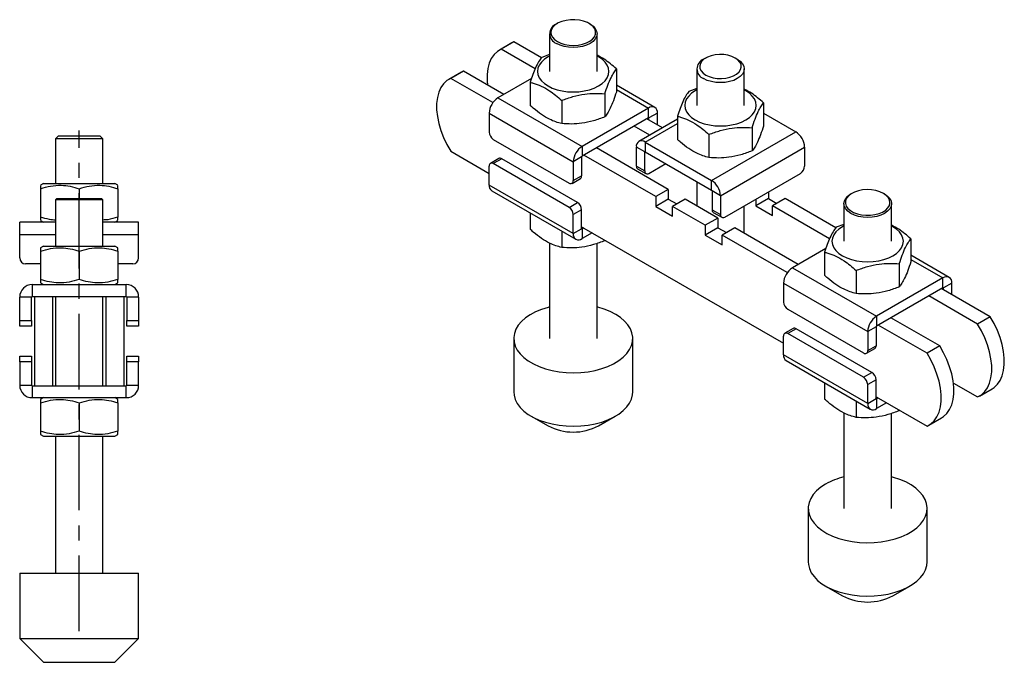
# Model space of a CAD drawing. Extents: x 41 to 393, y 65 to 266.
# Tile 2 of 2: x 227 to 393, y 158 to 266. Entities that reach past the tile are written whole.
import ezdxf

# ---------------------------------------------------------------- set-up
doc = ezdxf.new("R2010")
doc.units = 0
doc.linetypes.add('CENTERX2', pattern=[20.32, 12.7, -2.54, 2.54, -2.54])
doc.layers.get('0').update_dxf_attribs({"linetype": 'CONTINUOUS'})
doc.layers.add('FORMATO', color=179, linetype='CONTINUOUS')

msp = doc.modelspace()

# ---------------------------------------------------------------- linework, layer by layer
at = {"color": 7, "linetype": 'CONTINUOUS'}
for p, q in [((317.6104, 265.0556), (317.4336, 264.9535)), ((323.0914, 264.9535), (322.9146, 265.0556)), ((316.2625, 263.3209), (316.2625, 256.9927)), ((324.2625, 256.9927), (324.2625, 263.3209)), ((309.9596, 261.7731), (307.8383, 260.5485)), ((310.2822, 261.9367), (308.1608, 260.7121)), ((310.2822, 261.9367), (309.9596, 261.7731)), ((314.902, 259.2697), (310.2822, 261.9367)), ((313.8537, 257.4257), (308.1608, 260.7121)), ((316.2625, 259.806), (314.9553, 259.3468)), ((342.536, 259.2401), (342.1824, 259.0359)), ((347.8401, 259.0359), (347.4865, 259.2401)), ((301.4743, 256.8747), (299.353, 255.6501)), ((301.7969, 257.0383), (299.6756, 255.8137)), ((301.7969, 257.0383), (301.4743, 256.8747)), ((308.595, 253.1138), (301.7969, 257.0383)), ((327.5123, 257.4044), (327.5123, 253.5164)), ((341.0113, 257.4033), (341.0113, 251.2793)), ((349.0113, 251.2793), (349.0113, 257.4033)), ((306.747, 251.7314), (299.6756, 255.8137)), ((313.2302, 255.7896), (307.6053, 252.5424)), ((313.0127, 255.1615), (313.0127, 251.2735)), ((333.9696, 250.9319), (327.5123, 254.6597)), ((341.0113, 254.0925), (339.704, 253.6333)), ((307.6053, 252.5424), (321.7474, 244.3784)), ((318.3199, 252.0977), (318.3199, 248.2097)), ((325.5698, 253.2192), (325.5698, 249.3312)), ((352.2611, 251.6909), (352.2611, 247.8029)), ((306.1204, 249.9705), (320.2625, 241.8064)), ((306.1204, 249.9705), (306.1204, 246.786)), ((332.9197, 250.828), (321.7474, 244.3784)), ((332.9197, 249.1949), (332.9197, 250.828)), ((334.4047, 249.9705), (332.9904, 249.1541)), ((334.4047, 248.0111), (334.4047, 249.9705)), ((352.2611, 249.9506), (357.6685, 246.829)), ((332.9197, 249.1949), (321.7474, 242.7453)), ((337.7615, 248.9462), (331.3041, 245.2185)), ((335.2731, 247.5097), (332.6369, 249.0316)), ((332.9904, 248.8275), (332.9904, 249.1541)), ((337.7615, 249.4481), (337.7615, 245.5601)), ((333.1518, 246.2851), (330.5156, 247.807)), ((343.5263, 238.6649), (357.6685, 246.829)), ((350.3185, 247.5057), (350.3185, 243.6177)), ((233.7075, 246.1287), (233.2075, 245.6287)), ((233.2075, 245.6287), (233.2075, 238.1287)), ((241.2075, 245.6287), (233.2075, 245.6287)), ((233.7075, 246.1287), (240.7075, 246.1287)), ((241.2075, 245.6287), (240.7075, 246.1287)), ((241.2075, 238.1287), (241.2075, 245.6287)), ((306.8275, 245.5612), (319.5554, 238.2135)), ((332.3541, 245.1145), (343.5263, 238.6649)), ((332.3541, 245.1145), (332.3541, 243.4814)), ((343.0687, 246.3843), (343.0687, 242.4963)), ((299.6756, 243.5656), (306.1204, 239.845)), ((321.7474, 244.3784), (321.7474, 242.7453)), ((336.2431, 237.1529), (324.1516, 244.1332)), ((324.2625, 244.0691), (324.2625, 244.1972)), ((332.2833, 243.4406), (330.8691, 244.257)), ((330.8691, 241.0725), (330.8691, 244.257)), ((332.2833, 240.2561), (332.2833, 243.4406)), ((332.3541, 243.4814), (343.5263, 237.0318)), ((345.0113, 236.0929), (359.1534, 244.257)), ((359.1534, 244.257), (359.1534, 241.0725)), ((307.7417, 242.3444), (306.3275, 241.528)), ((308.2417, 242.2949), (306.8275, 241.4785)), ((320.9696, 234.9472), (308.2417, 242.2949)), ((321.6767, 242.6228), (320.2625, 241.8064)), ((320.2625, 241.8064), (320.2625, 238.6219)), ((321.6767, 242.6228), (321.6767, 239.4383)), ((334.1218, 235.9283), (322.0303, 242.9086)), ((306.1204, 237.8857), (306.1204, 241.0702)), ((319.5554, 234.1308), (306.8275, 241.4785)), ((330.8691, 241.0725), (332.2833, 240.2561)), ((331.0763, 240.6147), (332.4905, 239.7982)), ((332.9904, 239.8478), (335.8194, 241.4809)), ((320.0554, 238.164), (321.4696, 238.9804)), ((320.2625, 238.6219), (321.6767, 239.4383)), ((341.0113, 238.4837), (341.0113, 234.4003)), ((343.5263, 237.0318), (343.5263, 238.6649)), ((345.7184, 232.5001), (358.4463, 239.8478)), ((231.2075, 238.1287), (230.7075, 237.84)), ((230.7075, 237.2595), (230.7075, 232.4979)), ((231.2075, 238.1287), (237.2075, 238.1287)), ((237.2075, 238.1287), (243.2075, 238.1287)), ((237.2075, 237.2595), (237.2075, 235.6287)), ((243.7075, 237.84), (243.2075, 238.1287)), ((243.7075, 237.2595), (243.7075, 232.4979)), ((320.2625, 229.7216), (306.1204, 237.8857)), ((306.5554, 236.9242), (320.6975, 228.7601)), ((336.2431, 237.1529), (334.1218, 235.9283)), ((336.2431, 237.1529), (336.2431, 235.5198)), ((345.0113, 236.0929), (343.597, 236.9093)), ((343.597, 236.9093), (343.597, 233.7248)), ((353.0723, 236.7454), (353.0723, 235.6014)), ((233.4575, 235.6287), (233.2075, 235.3787)), ((233.2075, 235.3787), (233.2075, 227.6287)), ((241.2075, 235.3787), (233.2075, 235.3787)), ((233.4575, 235.6287), (240.9575, 235.6287)), ((241.2075, 235.3787), (240.9575, 235.6287)), ((241.2075, 227.6287), (241.2075, 235.3787)), ((334.1218, 235.9283), (334.1218, 234.2952)), ((336.2431, 235.5198), (334.1218, 234.2952)), ((336.2431, 235.5198), (337.6571, 234.7035)), ((339.0716, 235.5201), (336.9502, 234.2954)), ((344.587, 232.3361), (339.0716, 235.5201)), ((345.0113, 236.0929), (345.0113, 232.9084)), ((353.0723, 235.6014), (350.951, 234.3768)), ((350.951, 235.5208), (350.951, 234.3768)), ((353.0723, 235.6014), (354.4863, 234.7852)), ((355.9007, 235.6017), (353.7794, 234.3771)), ((364.3995, 230.6954), (355.9007, 235.6017)), ((367.1079, 236.4813), (366.9311, 236.3792)), ((372.5889, 236.3792), (372.4121, 236.4813)), ((319.5554, 234.1308), (320.9696, 234.9472)), ((321.6767, 233.7225), (320.2625, 232.9061)), ((321.6767, 230.538), (321.6767, 233.7225)), ((334.1218, 234.2952), (336.9502, 232.6624)), ((336.9502, 232.6624), (336.9502, 234.2954)), ((342.4657, 231.1115), (336.9502, 234.2954)), ((343.597, 233.7248), (345.0113, 232.9084)), ((349.0113, 229.782), (349.0113, 234.401)), ((350.951, 234.3768), (353.7794, 232.744)), ((363.3512, 228.8514), (353.7794, 234.3771)), ((353.7794, 232.744), (353.7794, 234.3771)), ((365.76, 234.7466), (365.76, 228.4184)), ((373.76, 228.4184), (373.76, 234.7466)), ((230.7075, 231.9174), (231.2075, 231.6287)), ((243.2075, 231.6287), (243.7075, 231.9174)), ((313.0127, 233.1965), (313.0127, 230.4518)), ((320.2625, 229.7216), (320.2625, 232.9061)), ((344.587, 232.3361), (342.4657, 231.1115)), ((343.8042, 233.267), (345.2184, 232.4506)), ((344.587, 232.3361), (344.587, 230.703)), ((233.2075, 231.6287), (227.2075, 231.6287)), ((227.2075, 229.5287), (227.2075, 231.6287)), ((247.2075, 231.6287), (241.2075, 231.6287)), ((247.2075, 229.5287), (247.2075, 231.6287)), ((318.3199, 230.1327), (318.3199, 227.388)), ((320.2625, 229.7216), (321.6767, 230.538)), ((321.6767, 230.8645), (355.6179, 211.2707)), ((322.0303, 230.6604), (321.7474, 230.4972)), ((321.7474, 230.4972), (321.7474, 228.8641)), ((342.4657, 231.1115), (342.4657, 229.4784)), ((344.587, 230.703), (342.4657, 229.4784)), ((344.587, 230.703), (346.001, 229.8867)), ((347.4154, 230.7033), (345.2941, 229.4786)), ((358.0925, 224.5395), (347.4154, 230.7033)), ((365.76, 231.2317), (364.4528, 230.7725)), ((227.2075, 225.6287), (227.2075, 229.5287)), ((247.2075, 225.6287), (247.2075, 229.5287)), ((323.4447, 229.8439), (321.7474, 228.8641)), ((325.5698, 228.6172), (325.5698, 228.5094)), ((325.6237, 228.586), (325.5698, 228.5094)), ((342.4657, 229.4784), (345.2941, 227.8456)), ((356.2444, 223.1571), (345.2941, 229.4786)), ((345.2941, 227.8456), (345.2941, 229.4786)), ((377.0098, 228.8301), (377.0098, 224.9421)), ((231.2075, 227.6287), (230.7075, 227.34)), ((231.2075, 227.6287), (237.2075, 227.6287)), ((237.2075, 227.6287), (243.2075, 227.6287)), ((243.7075, 227.34), (243.2075, 227.6287)), ((316.2625, 228.1291), (316.2625, 212.083)), ((324.2625, 212.083), (324.2625, 228.0591)), ((362.7276, 227.2153), (357.1028, 223.9682)), ((230.7075, 226.7595), (230.7075, 221.9979)), ((237.2075, 226.7595), (237.2075, 221.9979)), ((243.7075, 226.7595), (243.7075, 221.9979)), ((362.5102, 226.5872), (362.5102, 222.6993)), ((383.4671, 222.3577), (377.0098, 226.0854)), ((230.7075, 224.6287), (228.2075, 224.6287)), ((246.2075, 224.6287), (243.7075, 224.6287)), ((357.1028, 223.9682), (371.2449, 215.8041)), ((367.8174, 223.5235), (367.8174, 219.6355)), ((375.0672, 224.6449), (375.0672, 220.7569)), ((382.4172, 222.2537), (371.2449, 215.8041)), ((382.4172, 220.6206), (382.4172, 222.2537)), ((229.3075, 221.1287), (229.3075, 219.1287)), ((229.3075, 221.1287), (245.1075, 221.1287)), ((230.7075, 221.4174), (231.2075, 221.1287)), ((243.2075, 221.1287), (243.7075, 221.4174)), ((245.1075, 219.1287), (245.1075, 221.1287)), ((355.6179, 221.3962), (369.76, 213.2321)), ((355.6179, 221.3962), (355.6179, 218.2117)), ((382.4172, 220.6206), (371.2449, 214.171)), ((390.347, 215.7163), (382.1344, 220.4573)), ((383.9021, 221.3962), (382.4879, 220.5798)), ((382.4879, 220.2532), (382.4879, 220.5798)), ((383.9021, 219.4368), (383.9021, 221.3962)), ((229.2075, 219.0287), (227.2075, 219.0287)), ((227.2075, 215.1287), (227.2075, 219.0287)), ((229.2075, 215.1287), (229.2075, 219.0287)), ((229.3075, 219.1287), (229.7075, 219.1287)), ((229.7075, 219.1287), (232.7075, 219.1287)), ((229.7075, 219.1287), (229.7075, 204.1287)), ((232.7075, 219.1287), (232.7075, 204.1287)), ((232.7075, 219.1287), (241.7075, 219.1287)), ((233.2075, 219.1287), (233.2075, 204.1287)), ((241.2075, 204.1287), (241.2075, 219.1287)), ((241.7075, 219.1287), (244.7075, 219.1287)), ((241.7075, 219.1287), (241.7075, 204.1287)), ((244.7075, 219.1287), (244.7075, 204.1287)), ((244.7075, 219.1287), (245.1075, 219.1287)), ((247.2075, 219.0287), (245.2075, 219.0287)), ((245.2075, 219.0287), (245.2075, 215.1287)), ((247.2075, 219.0287), (247.2075, 215.1287)), ((388.2257, 214.4917), (380.013, 219.2327)), ((356.325, 216.9869), (369.0529, 209.6393)), ((371.2449, 215.8041), (371.2449, 214.171)), ((381.8617, 210.8178), (373.6491, 215.5589)), ((373.76, 215.4949), (373.76, 215.6229)), ((390.347, 215.7163), (388.2257, 214.4917)), ((227.2075, 215.1287), (229.2075, 215.1287)), ((227.2075, 214.1287), (227.2075, 215.1287)), ((229.2075, 214.1287), (227.2075, 214.1287)), ((229.2075, 215.1287), (229.2075, 214.1287)), ((245.2075, 215.1287), (247.2075, 215.1287)), ((245.2075, 214.1287), (245.2075, 215.1287)), ((247.2075, 214.1287), (245.2075, 214.1287)), ((247.2075, 215.1287), (247.2075, 214.1287)), ((357.2392, 213.7701), (355.825, 212.9537)), ((357.7392, 213.7206), (356.325, 212.9042)), ((370.4671, 206.373), (357.7392, 213.7206)), ((371.1742, 214.0485), (369.76, 213.2321)), ((371.1742, 214.0485), (371.1742, 210.864)), ((379.7404, 209.5932), (371.5278, 214.3343)), ((310.2625, 212.083), (310.2625, 203.101)), ((330.2625, 203.101), (330.2625, 212.083)), ((355.6179, 209.3114), (355.6179, 212.4959)), ((369.0529, 205.5566), (356.325, 212.9042)), ((369.76, 213.2321), (369.76, 210.0476)), ((369.5529, 209.5898), (370.9671, 210.4062)), ((369.76, 210.0476), (371.1742, 210.864)), ((381.8617, 210.8178), (379.7404, 209.5932)), ((227.2075, 208.1287), (227.2075, 209.1287)), ((227.2075, 209.1287), (229.2075, 209.1287)), ((229.2075, 209.1287), (229.2075, 208.1287)), ((245.2075, 208.1287), (245.2075, 209.1287)), ((245.2075, 209.1287), (247.2075, 209.1287)), ((247.2075, 209.1287), (247.2075, 208.1287)), ((369.76, 201.1473), (355.6179, 209.3114)), ((229.2075, 208.1287), (227.2075, 208.1287)), ((227.2075, 208.1287), (227.2075, 204.2287)), ((229.2075, 208.1287), (229.2075, 204.2287)), ((247.2075, 208.1287), (245.2075, 208.1287)), ((245.2075, 204.2287), (245.2075, 208.1287)), ((247.2075, 204.2287), (247.2075, 208.1287)), ((356.0529, 208.3499), (370.195, 200.1858)), ((369.0529, 205.5566), (370.4671, 206.373)), ((227.2075, 204.2287), (229.2075, 204.2287)), ((229.3075, 204.1287), (229.3075, 202.1287)), ((229.3075, 204.1287), (229.7075, 204.1287)), ((229.7075, 204.1287), (232.7075, 204.1287)), ((232.7075, 204.1287), (241.7075, 204.1287)), ((241.7075, 204.1287), (244.7075, 204.1287)), ((244.7075, 204.1287), (245.1075, 204.1287)), ((245.1075, 202.1287), (245.1075, 204.1287)), ((245.2075, 204.2287), (247.2075, 204.2287)), ((362.5102, 204.6222), (362.5102, 201.8775)), ((371.1742, 205.1482), (369.76, 204.3318)), ((369.76, 201.1473), (369.76, 204.3318)), ((371.1742, 201.9637), (371.1742, 205.1482)), ((384.1758, 204.5815), (388.2257, 202.2436)), ((388.5482, 202.4072), (390.6695, 203.6318)), ((229.3075, 202.1287), (245.1075, 202.1287)), ((231.2075, 202.1287), (230.7075, 201.84)), ((243.7075, 201.84), (243.2075, 202.1287)), ((369.76, 201.1473), (371.1742, 201.9637)), ((371.1742, 202.2903), (379.7404, 197.3451)), ((371.5278, 202.0862), (371.2449, 201.9229)), ((230.7075, 201.2595), (230.7075, 196.4979)), ((237.2075, 201.2595), (237.2075, 196.4979)), ((243.7075, 201.2595), (243.7075, 196.4979)), ((367.8174, 201.5584), (367.8174, 198.8137)), ((371.2449, 201.9229), (371.2449, 200.2898)), ((372.9422, 201.2696), (371.2449, 200.2898)), ((313.1903, 199.0197), (316.0192, 197.386)), ((324.5059, 197.386), (327.3347, 199.0197)), ((365.76, 199.5548), (365.76, 183.5087)), ((373.76, 183.5087), (373.76, 199.4848)), ((375.0672, 200.0429), (375.0672, 199.9351)), ((375.1212, 200.0117), (375.0672, 199.9351)), ((380.0629, 197.5087), (382.1842, 198.7333)), ((230.7075, 195.9174), (231.2075, 195.6287)), ((231.2075, 195.6287), (237.2075, 195.6287)), ((233.2075, 195.6287), (233.2075, 172.6287)), ((237.2075, 195.6287), (243.2075, 195.6287)), ((241.2075, 172.6287), (241.2075, 195.6287)), ((243.2075, 195.6287), (243.7075, 195.9174)), ((359.76, 183.5087), (359.76, 174.5267)), ((379.76, 174.5267), (379.76, 183.5087)), ((227.2075, 172.6287), (227.2075, 161.6287)), ((227.2075, 172.6287), (233.8002, 172.6287)), ((233.8002, 172.6287), (247.2075, 172.6287)), ((247.2075, 161.6287), (247.2075, 172.6287)), ((362.6878, 170.4454), (365.5167, 168.8118)), ((374.0033, 168.8118), (376.8322, 170.4454)), ((227.2075, 161.6287), (231.2075, 157.6287)), ((227.2075, 161.6287), (233.8002, 161.6287)), ((233.8002, 161.6287), (247.2075, 161.6287)), ((243.2075, 157.6287), (247.2075, 161.6287)), ((231.2075, 157.6287), (235.1631, 157.6287)), ((235.1631, 157.6287), (243.2075, 157.6287))]:
    msp.add_line(p, q, dxfattribs=at)
at = {"color": 8, "linetype": 'CONTINUOUS'}
for p, q in [((327.5123, 253.9496), (332.9197, 250.828)), ((332.9197, 249.1949), (332.9904, 249.1541)), ((332.3541, 245.1145), (337.7615, 248.2361)), ((332.2833, 243.4406), (332.3541, 243.4814)), ((321.7474, 230.4972), (321.6767, 230.538)), ((233.2075, 229.5287), (227.2075, 229.5287)), ((247.2075, 229.5287), (241.2075, 229.5287)), ((377.0098, 225.3753), (382.4172, 222.2537)), ((382.4172, 220.6206), (382.4879, 220.5798)), ((371.2449, 201.9229), (371.1742, 201.9637))]:
    msp.add_line(p, q, dxfattribs=at)
at = {"color": 7, "linetype": 'CONTINUOUS', "flags": 128}
for points in [[(317.6109, 261.9943), (318.1989, 261.7175), (318.8715, 261.5147), (319.6009, 261.3942), (320.3575, 261.3609), (321.1102, 261.4163), (321.8282, 261.5579), (322.4821, 261.7801), (323.0451, 262.0738), (323.4942, 262.4268), (323.811, 262.8249), (323.9825, 263.2515), (324.0017, 263.6894), (323.8678, 264.1206), (323.5864, 264.5274), (323.1688, 264.8931), (322.6323, 265.2028), (321.9988, 265.4439), (321.2941, 265.6064), (320.5473, 265.6836), (319.7888, 265.6725), (319.0496, 265.5735), (318.3602, 265.3906), (317.7486, 265.1314), (317.2399, 264.8064), (316.855, 264.4289), (316.6096, 264.0144), (316.5137, 263.5799), (316.5713, 263.1431), (316.7801, 262.722), (317.1314, 262.3338), (317.6109, 261.9943)], [(323.0914, 264.9535), (323.5884, 264.6038), (323.958, 264.2046), (324.1857, 263.7714), (324.2625, 263.3209), (324.1857, 262.8704), (323.958, 262.4372), (323.5884, 262.038), (323.091, 261.6881), (322.4848, 261.4009), (321.7933, 261.1875), (321.0429, 261.0561), (320.2625, 261.0118), (319.4822, 261.0561), (318.7318, 261.1875), (318.0402, 261.4009), (317.4341, 261.6881)], [(308.1608, 260.7121), (307.5106, 260.3328), (306.951, 259.8099), (306.4914, 259.1523), (306.1397, 258.3713), (305.9018, 257.48), (305.7819, 256.4937), (305.7819, 255.4291), (305.8467, 254.7004)], [(316.2625, 259.5744), (316.0199, 259.4419), (315.4084, 259.0286), (314.9165, 258.5652), (314.5562, 258.0631), (314.3364, 257.5346), (314.2625, 256.9927), (314.3364, 256.4509), (314.5562, 255.9224), (314.9165, 255.4202), (315.4084, 254.9568), (316.0199, 254.5435), (316.7358, 254.1905), (317.5386, 253.9065), (318.4084, 253.6985), (319.3239, 253.5716), (320.2625, 253.529), (321.2011, 253.5716), (322.1166, 253.6985), (322.9865, 253.9065), (323.7892, 254.1905), (324.5052, 254.5435), (325.1166, 254.9568), (325.6086, 255.4202), (325.9689, 255.9224), (326.1887, 256.4509), (326.2625, 256.9927), (326.1887, 257.5346), (325.9689, 258.0631), (325.6086, 258.5652), (325.1166, 259.0287), (324.5052, 259.4419), (324.2625, 259.5744)], [(342.5364, 256.3829), (343.105, 256.117), (343.757, 255.9253), (344.4637, 255.816), (345.1944, 255.7938), (345.9171, 255.8599), (346.6002, 256.0113), (347.2139, 256.2414), (347.7313, 256.54), (348.1298, 256.8943), (348.392, 257.2886), (348.5065, 257.7058), (348.4682, 258.1277), (348.2788, 258.5357), (347.9466, 258.912), (347.4861, 259.2403), (346.9175, 259.5061), (346.2655, 259.6979), (345.5588, 259.8072), (344.8281, 259.8293), (344.1054, 259.7632), (343.4223, 259.6119), (342.8086, 259.3818), (342.2913, 259.0831), (341.8927, 258.7289), (341.6305, 258.3345), (341.5161, 257.9173), (341.5544, 257.4955), (341.7437, 257.0875), (342.0759, 256.7111), (342.5364, 256.3829)], [(347.8401, 259.0359), (348.3371, 258.6862), (348.7068, 258.287), (348.9344, 257.8538), (349.0113, 257.4033), (348.9344, 256.9528), (348.7068, 256.5196), (348.3371, 256.1204), (347.8397, 255.7705), (347.2335, 255.4833), (346.542, 255.2699), (345.7916, 255.1385), (345.0113, 255.0942), (344.2309, 255.1385), (343.4805, 255.2699), (342.789, 255.4833), (342.1828, 255.7705)], [(299.6756, 255.8137), (299.0253, 255.4343), (298.4657, 254.9114), (298.0061, 254.2539), (297.6544, 253.4728), (297.4165, 252.5816), (297.2966, 251.5953), (297.2966, 250.5307), (297.4165, 249.4059), (297.6544, 248.24), (298.0061, 247.0529), (298.4657, 245.8647), (299.0253, 244.6956), (299.6756, 243.5656)], [(341.0113, 253.861), (340.7686, 253.7285), (340.1572, 253.3152), (339.6652, 252.8518), (339.3049, 252.3496), (339.0851, 251.8211), (339.0113, 251.2793), (339.0851, 250.7374), (339.3049, 250.2089), (339.6652, 249.7068), (340.1572, 249.2433), (340.7686, 248.83), (341.4845, 248.477), (342.2873, 248.1931), (343.1572, 247.9851), (344.0727, 247.8582), (345.0113, 247.8155), (345.9499, 247.8582), (346.8654, 247.9851), (347.7352, 248.1931), (348.538, 248.477), (349.2539, 248.83), (349.8654, 249.2433), (350.3573, 249.7068), (350.7176, 250.2089), (350.9374, 250.7374), (351.0113, 251.2793), (350.9374, 251.8211), (350.7176, 252.3496), (350.3573, 252.8518), (349.8654, 253.3152), (349.2539, 253.7285), (349.0113, 253.861)], [(372.4116, 236.4815), (371.8236, 236.7583), (371.1511, 236.9611), (370.4216, 237.0816), (369.665, 237.1149), (368.9123, 237.0596), (368.1943, 236.9179), (367.5405, 236.6957), (366.9774, 236.402), (366.5284, 236.049), (366.2116, 235.651), (366.04, 235.2243), (366.0208, 234.7864), (366.1547, 234.3552), (366.4361, 233.9485), (366.8537, 233.5827), (367.3902, 233.273), (368.0238, 233.0319), (368.7284, 232.8695), (369.4752, 232.7922), (370.2338, 232.8033), (370.9729, 232.9023), (371.6624, 233.0852), (372.2739, 233.3444), (372.7826, 233.6695), (373.1675, 234.0469), (373.4129, 234.4614), (373.5088, 234.8959), (373.4512, 235.3327), (373.2424, 235.7538), (372.8911, 236.1421), (372.4116, 236.4815)], [(372.5884, 236.3794), (373.0859, 236.0295), (373.4555, 235.6303), (373.6831, 235.1971), (373.76, 234.7466), (373.6831, 234.2961), (373.4555, 233.863), (373.0859, 233.4637), (372.5884, 233.1138), (371.9823, 232.8266), (371.2907, 232.6133), (370.5404, 232.4818), (369.76, 232.4375), (368.9796, 232.4818), (368.2293, 232.6133), (367.5377, 232.8266), (366.9316, 233.1138), (366.4341, 233.4637), (366.0645, 233.863), (365.8369, 234.2961), (365.76, 234.7466), (365.8369, 235.1971), (366.0645, 235.6303), (366.4341, 236.0295), (366.9311, 236.3792)], [(365.76, 231.0001), (365.5174, 230.8677), (364.9059, 230.4544), (364.414, 229.9909), (364.0537, 229.4888), (363.8339, 228.9603), (363.76, 228.4184), (363.8339, 227.8766), (364.0537, 227.3481), (364.414, 226.8459), (364.9059, 226.3825), (365.5174, 225.9692), (366.2333, 225.6162), (367.0361, 225.3322), (367.9059, 225.1242), (368.8214, 224.9974), (369.76, 224.9547), (370.6986, 224.9974), (371.6141, 225.1242), (372.4839, 225.3322), (373.2867, 225.6162), (374.0026, 225.9692), (374.6141, 226.3825), (375.106, 226.8459), (375.4663, 227.3481), (375.6861, 227.8766), (375.76, 228.4184), (375.6861, 228.9603), (375.4663, 229.4888), (375.106, 229.9909), (374.6141, 230.4544), (374.0026, 230.8677), (373.76, 231.0001)], [(316.2625, 217.3739), (316.0239, 217.3116), (314.943, 216.9713), (313.9427, 216.5569), (313.0382, 216.0746), (312.2433, 215.5319), (311.5699, 214.9368), (311.0283, 214.2985), (310.6267, 213.6266), (310.3711, 212.9313), (310.2655, 212.2232), (310.3114, 211.5129), (310.5082, 210.8113), (310.8528, 210.1289), (311.3401, 209.4762), (311.9626, 208.863), (312.711, 208.2986), (313.5738, 207.7915), (314.538, 207.3496), (315.589, 206.9793), (316.7109, 206.6865), (317.8866, 206.4754), (319.0983, 206.3494), (320.3276, 206.3102), (321.556, 206.3586), (322.7647, 206.4937), (323.9356, 206.7136), (325.0507, 207.0149), (326.0933, 207.393), (327.0474, 207.8422), (327.8988, 208.3557), (328.6343, 208.9256), (329.243, 209.5435), (329.7155, 210.1998), (330.0447, 210.8847), (330.2257, 211.5878), (330.2556, 212.2983), (330.134, 213.0056), (329.8628, 213.6989), (329.446, 214.3677), (328.89, 215.0019), (328.2033, 215.5918), (327.3962, 216.1286), (326.4809, 216.604), (325.4714, 217.0109), (324.3829, 217.343), (324.2625, 217.3739)], [(390.6695, 203.6318), (390.9972, 203.8475), (391.5568, 204.3704), (392.0164, 205.028), (392.3681, 205.809), (392.606, 206.7003), (392.7259, 207.6866), (392.7259, 208.7512), (392.606, 209.876), (392.3681, 211.0418), (392.0164, 212.229), (391.5568, 213.4172), (390.9972, 214.5862), (390.347, 215.7163)], [(388.2257, 202.2436), (388.8759, 202.6229), (389.4355, 203.1458), (389.8951, 203.8034), (390.2468, 204.5844), (390.4847, 205.4757), (390.6046, 206.462), (390.6046, 207.5266), (390.4847, 208.6514), (390.2468, 209.8172), (389.8951, 211.0043), (389.4355, 212.1925), (388.8759, 213.3616), (388.2257, 214.4917)], [(382.1842, 198.7333), (382.5119, 198.9491), (383.0716, 199.472), (383.5312, 200.1296), (383.8829, 200.9106), (384.1207, 201.8018), (384.2406, 202.7882), (384.2406, 203.8527), (384.1207, 204.9775), (383.8829, 206.1434), (383.5312, 207.3305), (383.0716, 208.5187), (382.5119, 209.6878), (381.8617, 210.8178)], [(379.7404, 197.3451), (380.3906, 197.7245), (380.9502, 198.2474), (381.4098, 198.9049), (381.7615, 199.686), (381.9994, 200.5772), (382.1193, 201.5635), (382.1193, 202.6281), (381.9994, 203.7529), (381.7615, 204.9188), (381.4098, 206.1059), (380.9502, 207.2941), (380.3906, 208.4632), (379.7404, 209.5932)], [(310.2625, 203.101), (310.3114, 202.531), (310.5082, 201.8293), (310.8528, 201.147), (311.3401, 200.4943), (311.9626, 199.881), (312.711, 199.3166), (313.5738, 198.8096), (314.538, 198.3676), (315.589, 197.9974), (316.7109, 197.7045), (317.8866, 197.4935), (319.0983, 197.3674), (320.3276, 197.3283), (321.556, 197.3766), (322.7647, 197.5118), (323.9356, 197.7317), (325.0507, 198.0329), (326.0933, 198.411), (327.0474, 198.8602), (327.8988, 199.3737), (328.6343, 199.9437), (329.243, 200.5615), (329.7155, 201.2179), (330.0447, 201.9028), (330.2257, 202.6058), (330.2625, 203.101)], [(362.6889, 187.5907), (361.8736, 187.0582), (361.1778, 186.4718), (360.6121, 185.8405), (360.185, 185.1738), (359.9031, 184.4819), (359.7707, 183.7753), (359.7896, 183.0646), (359.9597, 182.3607), (360.2784, 181.6741), (360.7408, 181.0154), (361.3399, 180.3944), (362.0667, 179.8207), (362.91, 179.3029), (363.8573, 178.8488), (364.894, 178.4654), (366.0044, 178.1584), (367.1718, 177.9325), (368.3784, 177.7912), (369.606, 177.7365), (370.8359, 177.7693), (372.0495, 177.8892), (373.2284, 178.0942), (374.3547, 178.3813), (375.4114, 178.7461), (376.3824, 179.1831), (377.253, 179.6857), (378.01, 180.2462), (378.6419, 180.8562), (379.1392, 181.5064), (379.4944, 182.187), (379.7019, 182.8876), (379.7588, 183.5976), (379.6641, 184.3063), (379.4193, 185.0028), (379.028, 185.6767), (378.4962, 186.3178), (377.832, 186.9163), (377.0455, 187.4631), (376.1485, 187.95), (375.1546, 188.3695), (374.079, 188.7154), (373.76, 188.7996)], [(359.76, 174.5267), (359.7896, 174.0827), (359.9597, 173.3787), (360.2784, 172.6922), (360.7408, 172.0334), (361.3399, 171.4125), (362.0667, 170.8388), (362.91, 170.3209), (363.8573, 169.8669), (364.894, 169.4834), (366.0044, 169.1764), (367.1718, 168.9506), (368.3784, 168.8092), (369.606, 168.7546), (370.8359, 168.7874), (372.0495, 168.9072), (373.2284, 169.1122), (374.3547, 169.3993), (375.4114, 169.7641), (376.3824, 170.2012), (377.253, 170.7037), (378.01, 171.2643), (378.6419, 171.8743), (379.1392, 172.5245), (379.4944, 173.205), (379.7019, 173.9056), (379.76, 174.5267)]]:
    msp.add_lwpolyline(points, dxfattribs=at)
at = {"color": 7, "linetype": 'CONTINUOUS'}
for centre, radius, start, end in [((318.0537, 263.3209), 1.7464, 110.797774, 249.218367), ((342.8025, 257.4033), 1.7464, 110.797718, 249.2184), ((309.3443, 249.8238), 3.2273, 122.605486, 177.394514), ((333.4994, 250.1173), 0.9171, 350.785977, 129.203271), ((332.9473, 249.1611), 0.0437, 350.787733, 129.202439), ((307.6556, 246.8558), 1.5368, 182.605614, 237.394448), ((355.9294, 244.1103), 3.2273, 2.605473, 57.394534), ((331.7744, 244.4039), 0.9171, 50.796687, 189.214043), ((323.4865, 241.6597), 3.2273, 122.605486, 177.394514), ((332.3264, 243.4476), 0.0437, 50.796849, 189.212978), ((307.9488, 241.886), 0.503, 54.382334, 114.307238), ((321.8303, 242.6158), 0.1537, 122.606052, 177.39364), ((306.5515, 241.1401), 0.4367, 50.796746, 189.213821), ((331.3591, 241.0184), 0.493, 173.701995, 234.985742), ((332.7144, 240.1862), 0.4367, 170.785898, 309.20335), ((357.6182, 241.1424), 1.5368, 302.605444, 357.394556), ((319.8314, 238.552), 0.4367, 230.796784, 9.213968), ((321.201, 239.3777), 0.4795, 304.057489, 7.254601), ((341.7873, 235.9462), 3.2273, 2.605473, 57.394534), ((307.1432, 237.7693), 1.0294, 173.508481, 235.179287), ((343.4435, 236.9023), 0.1537, 2.605974, 57.394335), ((318.7273, 232.8362), 1.5368, 2.605487, 57.394513), ((320.1415, 233.6526), 1.5368, 2.605487, 57.394513), ((344.0871, 233.6707), 0.493, 173.701995, 234.985742), ((345.4423, 232.8385), 0.4367, 170.785898, 309.20335), ((321.7198, 230.531), 0.0437, 170.78404, 309.204284), ((321.1678, 229.5747), 0.9171, 170.78582, 309.20334), ((228.2075, 225.6287), 1, 180, 270), ((246.2075, 225.6287), 1, 270, 0), ((358.8418, 221.2495), 3.2273, 122.605486, 177.394514), ((382.9969, 221.543), 0.9171, 350.785977, 129.203271), ((229.3075, 219.0287), 2.1, 90, 180), ((245.1075, 219.0287), 2.1, 0, 90), ((382.4448, 220.5868), 0.0437, 350.787733, 129.202439), ((229.3075, 219.0287), 0.1, 90, 180), ((245.1075, 219.0287), 0.1, 0, 90), ((357.1531, 218.2815), 1.5368, 182.605515, 237.394485), ((372.984, 213.0854), 3.2273, 122.605486, 177.394514), ((357.4463, 213.3118), 0.503, 54.382262, 114.307309), ((371.3277, 214.0415), 0.1537, 122.606052, 177.39364), ((356.0489, 212.5658), 0.4367, 50.796721, 189.21403), ((370.7045, 210.8008), 0.474, 303.643886, 7.667859), ((356.6407, 209.195), 1.0294, 173.508481, 235.179287), ((369.3289, 209.9777), 0.4367, 230.796809, 9.213758), ((368.2248, 204.2619), 1.5368, 2.605586, 57.394476), ((369.639, 205.0784), 1.5368, 2.605586, 57.394476), ((229.3075, 204.2287), 2.1, 180, 270), ((229.3075, 204.2287), 0.1, 180, 270), ((245.1075, 204.2287), 0.1, 270, 0), ((245.1075, 204.2287), 2.1, 270, 0), ((371.2173, 201.9567), 0.0437, 170.78404, 309.204284), ((370.6653, 201.0005), 0.9171, 170.78582, 309.20334), ((320.2625, 205.4731), 9.1327, 242.313682, 297.686307), ((368.6992, 176.8276), 12.3275, 103.793496, 119.179451), ((369.76, 176.9233), 9.1544, 242.384904, 297.615085)]:
    msp.add_arc(centre, radius, start, end, dxfattribs=at)
for points, knots in [([(314.9553, 259.3468), (314.7867, 259.1204), (314.4458, 258.6629), (313.9408, 257.6761), (313.458, 256.4873), (313.1621, 255.6062), (313.0127, 255.1615)], [0, 0, 0, 0, 0.26460238, 0.53494214, 0.76534023, 1, 1, 1, 1]), ([(327.5123, 257.4044), (327.179, 257.6982), (326.509, 258.2887), (325.4191, 259.1041), (324.6666, 259.5023), (324.2625, 259.7161)], [0, 0, 0, 0, 0.31442539, 0.63188926, 1, 1, 1, 1]), ([(325.5698, 253.2192), (325.7384, 253.7193), (326.0792, 254.7305), (326.5842, 255.9198), (327.067, 256.8113), (327.363, 257.2055), (327.5123, 257.4044)], [0, 0, 0, 0, 0.26460221, 0.53494215, 0.76534029, 1, 1, 1, 1]), ([(313.0127, 255.1615), (313.1914, 255.1152), (313.8068, 254.9556), (314.8966, 254.5493), (316.1638, 253.8329), (317.3129, 252.9875), (317.983, 252.3954), (318.3199, 252.0977)], [0, 0, 0, 0, 0.10328091, 0.35563208, 0.61404111, 0.80591544, 1, 1, 1, 1]), ([(318.3199, 252.0977), (318.9492, 252.332), (320.2213, 252.8056), (322.1061, 253.1984), (323.9078, 253.3284), (325.0124, 253.2558), (325.5698, 253.2192)], [0, 0, 0, 0, 0.264602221, 0.53494218, 0.765340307, 1, 1, 1, 1]), ([(327.5123, 253.5164), (327.3437, 253.0162), (327.0029, 252.0051), (326.4978, 250.8157), (326.0151, 249.9242), (325.7191, 249.5301), (325.5698, 249.3312)], [0, 0, 0, 0, 0.264602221, 0.53494218, 0.765340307, 1, 1, 1, 1]), ([(339.704, 253.6333), (339.5354, 253.407), (339.1946, 252.9494), (338.6895, 251.9626), (338.2068, 250.7739), (337.9108, 249.8927), (337.7615, 249.4481)], [0, 0, 0, 0, 0.26460225, 0.53494218, 0.76534025, 1, 1, 1, 1]), ([(352.2611, 251.6909), (351.9277, 251.9847), (351.2578, 252.5752), (350.1679, 253.3907), (349.4153, 253.7889), (349.0113, 254.0027)], [0, 0, 0, 0, 0.31442563, 0.6318892, 1, 1, 1, 1]), ([(350.3185, 247.5057), (350.4871, 248.0059), (350.8279, 249.017), (351.333, 250.2064), (351.8158, 251.0979), (352.1117, 251.492), (352.2611, 251.6909)], [0, 0, 0, 0, 0.26460225, 0.53494218, 0.76534025, 1, 1, 1, 1]), ([(318.3199, 248.2097), (317.9865, 248.3), (317.3165, 248.4815), (316.1789, 248.9571), (314.9083, 249.7024), (313.818, 250.5526), (313.1914, 251.1135), (313.0127, 251.2735)], [0, 0, 0, 0, 0.192050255, 0.385956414, 0.637933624, 0.896719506, 1, 1, 1, 1]), ([(325.5698, 249.3312), (324.9405, 249.0969), (323.6684, 248.6233), (321.7836, 248.2305), (319.9819, 248.1005), (318.8773, 248.1731), (318.3199, 248.2097)], [0, 0, 0, 0, 0.26460221, 0.53494215, 0.76534029, 1, 1, 1, 1]), ([(337.7615, 249.4481), (337.9402, 249.4017), (338.5556, 249.2421), (339.6453, 248.8359), (340.9125, 248.1194), (342.0616, 247.274), (342.7317, 246.682), (343.0687, 246.3843)], [0, 0, 0, 0, 0.103281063, 0.355632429, 0.614041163, 0.805915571, 1, 1, 1, 1]), ([(343.0687, 246.3843), (343.6979, 246.6185), (344.97, 247.0921), (346.8548, 247.4849), (348.6565, 247.615), (349.7611, 247.5423), (350.3185, 247.5057)], [0, 0, 0, 0, 0.2646023, 0.53494222, 0.76534027, 1, 1, 1, 1]), ([(352.2611, 247.8029), (352.0925, 247.3028), (351.7516, 246.2916), (351.2466, 245.1023), (350.7638, 244.2108), (350.4678, 243.8166), (350.3185, 243.6177)], [0, 0, 0, 0, 0.26460231, 0.53494222, 0.76534027, 1, 1, 1, 1]), ([(343.0687, 242.4963), (342.7353, 242.5866), (342.0653, 242.768), (340.9277, 243.2437), (339.6571, 243.9889), (338.5667, 244.8392), (337.9402, 245.4001), (337.7615, 245.5601)], [0, 0, 0, 0, 0.1920504, 0.385956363, 0.637933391, 0.896719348, 1, 1, 1, 1]), ([(350.3185, 243.6177), (349.6893, 243.3835), (348.4172, 242.9099), (346.5324, 242.5171), (344.7306, 242.387), (343.626, 242.4596), (343.0687, 242.4963)], [0, 0, 0, 0, 0.26460225, 0.53494217, 0.76534025, 1, 1, 1, 1]), ([(230.7075, 237.2595), (231.2716, 237.4271), (232.4121, 237.7661), (234.102, 237.8902), (235.7174, 237.7081), (236.7078, 237.4099), (237.2075, 237.2595)], [0, 0, 0, 0, 0.264602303, 0.534942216, 0.765340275, 1, 1, 1, 1]), ([(230.7075, 237.7997), (230.7075, 237.8057), (230.7075, 237.823), (230.7075, 237.5698), (230.7075, 237.3283), (230.7075, 237.2595)], [0, 0, 0, 0, 0.275826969, 0.793427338, 1, 1, 1, 1]), ([(237.2075, 237.2595), (237.7716, 237.4271), (238.9121, 237.7661), (240.602, 237.8902), (242.2174, 237.7081), (243.2078, 237.4099), (243.7075, 237.2595)], [0, 0, 0, 0, 0.26460225, 0.53494218, 0.76534025, 1, 1, 1, 1]), ([(243.7075, 237.2595), (243.7075, 237.3283), (243.7075, 237.5655), (243.7075, 237.8201), (243.7075, 237.8038), (243.7075, 237.7979)], [0, 0, 0, 0, 0.206569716, 0.711290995, 1, 1, 1, 1]), ([(233.2075, 231.9798), (232.8751, 232.0079), (232.0274, 232.0797), (231.2065, 232.3398), (230.7075, 232.4979)], [0, 0, 0, 0, 0.39203452, 1, 1, 1, 1]), ([(230.7075, 232.4979), (230.7075, 232.429), (230.7075, 232.1919), (230.7075, 231.9372), (230.7075, 231.9536), (230.7075, 231.9595)], [0, 0, 0, 0, 0.206569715, 0.711290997, 1, 1, 1, 1]), ([(243.7075, 232.4979), (243.1444, 232.3156), (242.3234, 232.0497), (241.4743, 232.0085), (241.2075, 231.9956)], [0, 0, 0, 0, 0.6857987, 1, 1, 1, 1]), ([(243.7075, 231.9577), (243.7075, 231.9516), (243.7075, 231.9344), (243.7075, 232.1876), (243.7075, 232.429), (243.7075, 232.4979)], [0, 0, 0, 0, 0.275826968, 0.793427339, 1, 1, 1, 1]), ([(318.3199, 227.388), (317.9865, 227.4782), (317.3165, 227.6597), (316.1789, 228.1353), (314.9083, 228.8806), (313.818, 229.7308), (313.1914, 230.2917), (313.0127, 230.4518)], [0, 0, 0, 0, 0.19205019, 0.38595641, 0.63793365, 0.89671956, 1, 1, 1, 1]), ([(364.4528, 230.7725), (364.2842, 230.5461), (363.9433, 230.0886), (363.4383, 229.1018), (362.9555, 227.913), (362.6595, 227.0319), (362.5102, 226.5872)], [0, 0, 0, 0, 0.26460221, 0.53494215, 0.76534029, 1, 1, 1, 1]), ([(377.0098, 228.8301), (376.6765, 229.1239), (376.0065, 229.7144), (374.9166, 230.5299), (374.1641, 230.9281), (373.76, 231.1419)], [0, 0, 0, 0, 0.3144259, 0.63188912, 1, 1, 1, 1]), ([(325.5698, 228.5094), (324.9405, 228.2751), (323.6684, 227.8016), (321.7836, 227.4087), (319.9819, 227.2787), (318.8773, 227.3513), (318.3199, 227.388)], [0, 0, 0, 0, 0.26460216, 0.53494214, 0.7653403, 1, 1, 1, 1]), ([(375.0672, 224.6449), (375.2358, 225.145), (375.5767, 226.1562), (376.0817, 227.3455), (376.5645, 228.237), (376.8605, 228.6312), (377.0098, 228.8301)], [0, 0, 0, 0, 0.26460238, 0.53494214, 0.76534023, 1, 1, 1, 1]), ([(230.7075, 226.7595), (231.2716, 226.9271), (232.4121, 227.2661), (234.102, 227.3902), (235.7174, 227.2081), (236.7078, 226.9099), (237.2075, 226.7595)], [0, 0, 0, 0, 0.2646024, 0.53494217, 0.76534024, 1, 1, 1, 1]), ([(230.7075, 227.2997), (230.7075, 227.3057), (230.7075, 227.323), (230.7075, 227.0698), (230.7075, 226.8283), (230.7075, 226.7595)], [0, 0, 0, 0, 0.275826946, 0.793427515, 1, 1, 1, 1]), ([(237.2075, 226.7595), (237.7716, 226.9271), (238.9121, 227.2661), (240.602, 227.3902), (242.2174, 227.2081), (243.2078, 226.9099), (243.7075, 226.7595)], [0, 0, 0, 0, 0.26460238, 0.53494214, 0.76534023, 1, 1, 1, 1]), ([(243.7075, 226.7595), (243.7075, 226.8283), (243.7075, 227.0655), (243.7075, 227.3201), (243.7075, 227.3038), (243.7075, 227.2979)], [0, 0, 0, 0, 0.206569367, 0.711290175, 1, 1, 1, 1]), ([(362.5102, 226.5872), (362.6889, 226.5409), (363.3043, 226.3813), (364.394, 225.9751), (365.6613, 225.2586), (366.8104, 224.4132), (367.4805, 223.8212), (367.8174, 223.5235)], [0, 0, 0, 0, 0.10328114, 0.35563232, 0.61404135, 0.80591568, 1, 1, 1, 1]), ([(367.8174, 223.5235), (368.4466, 223.7577), (369.7187, 224.2313), (371.6035, 224.6241), (373.4053, 224.7542), (374.5099, 224.6815), (375.0672, 224.6449)], [0, 0, 0, 0, 0.2646024, 0.53494217, 0.76534024, 1, 1, 1, 1]), ([(377.0098, 224.9421), (376.8412, 224.442), (376.5004, 223.4308), (375.9953, 222.2414), (375.5125, 221.3499), (375.2166, 220.9558), (375.0672, 220.7569)], [0, 0, 0, 0, 0.264602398, 0.53494217, 0.765340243, 1, 1, 1, 1]), ([(230.7075, 221.9979), (230.7075, 221.929), (230.7075, 221.6919), (230.7075, 221.4372), (230.7075, 221.4536), (230.7075, 221.4595)], [0, 0, 0, 0, 0.20656936, 0.71129019, 1, 1, 1, 1]), ([(237.2075, 221.9979), (236.6433, 221.8302), (235.5028, 221.4912), (233.8129, 221.3672), (232.1975, 221.5492), (231.2072, 221.8475), (230.7075, 221.9979)], [0, 0, 0, 0, 0.26460238, 0.53494214, 0.76534023, 1, 1, 1, 1]), ([(243.7075, 221.9979), (243.1433, 221.8302), (242.0028, 221.4912), (240.3129, 221.3672), (238.6975, 221.5492), (237.7072, 221.8475), (237.2075, 221.9979)], [0, 0, 0, 0, 0.264602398, 0.53494217, 0.765340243, 1, 1, 1, 1]), ([(243.7075, 221.4577), (243.7075, 221.4516), (243.7075, 221.4344), (243.7075, 221.6876), (243.7075, 221.929), (243.7075, 221.9979)], [0, 0, 0, 0, 0.275826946, 0.793427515, 1, 1, 1, 1]), ([(367.8174, 219.6355), (367.484, 219.7257), (366.814, 219.9072), (365.6764, 220.3828), (364.4058, 221.1281), (363.3154, 221.9783), (362.6889, 222.5393), (362.5102, 222.6993)], [0, 0, 0, 0, 0.19205049, 0.38595617, 0.63793338, 0.89671927, 1, 1, 1, 1]), ([(375.0672, 220.7569), (374.438, 220.5226), (373.1659, 220.0491), (371.2811, 219.6562), (369.4794, 219.5262), (368.3748, 219.5988), (367.8174, 219.6355)], [0, 0, 0, 0, 0.26460238, 0.53494214, 0.76534023, 1, 1, 1, 1]), ([(230.7075, 201.2595), (231.2716, 201.4271), (232.4121, 201.7661), (234.102, 201.8902), (235.7174, 201.7081), (236.7078, 201.4099), (237.2075, 201.2595)], [0, 0, 0, 0, 0.26460235, 0.53494216, 0.76534024, 1, 1, 1, 1]), ([(230.7075, 201.7997), (230.7075, 201.8057), (230.7075, 201.823), (230.7075, 201.5698), (230.7075, 201.3283), (230.7075, 201.2595)], [0, 0, 0, 0, 0.27582698, 0.79342761, 1, 1, 1, 1]), ([(237.2075, 201.2595), (237.7716, 201.4271), (238.9121, 201.7661), (240.602, 201.8902), (242.2174, 201.7081), (243.2078, 201.4099), (243.7075, 201.2595)], [0, 0, 0, 0, 0.26460233, 0.53494213, 0.76534023, 1, 1, 1, 1]), ([(243.7075, 201.2595), (243.7075, 201.3283), (243.7075, 201.5655), (243.7075, 201.8201), (243.7075, 201.8038), (243.7075, 201.7979)], [0, 0, 0, 0, 0.206569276, 0.711290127, 1, 1, 1, 1]), ([(367.8174, 198.8137), (367.484, 198.904), (366.814, 199.0854), (365.6764, 199.561), (364.4058, 200.3063), (363.3154, 201.1566), (362.6889, 201.7175), (362.5102, 201.8775)], [0, 0, 0, 0, 0.19205043, 0.385956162, 0.637933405, 0.896719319, 1, 1, 1, 1]), ([(375.0672, 199.9351), (374.438, 199.7008), (373.1659, 199.2273), (371.2811, 198.8345), (369.4794, 198.7044), (368.3748, 198.777), (367.8174, 198.8137)], [0, 0, 0, 0, 0.26460233, 0.53494213, 0.76534023, 1, 1, 1, 1]), ([(230.7075, 196.4979), (230.7075, 196.429), (230.7075, 196.1919), (230.7075, 195.9372), (230.7075, 195.9536), (230.7075, 195.9595)], [0, 0, 0, 0, 0.20656924, 0.71129018, 1, 1, 1, 1]), ([(237.2075, 196.4979), (236.6433, 196.3302), (235.5028, 195.9912), (233.8129, 195.8672), (232.1975, 196.0492), (231.2072, 196.3475), (230.7075, 196.4979)], [0, 0, 0, 0, 0.26460233, 0.53494213, 0.76534023, 1, 1, 1, 1]), ([(243.7075, 196.4979), (243.1433, 196.3302), (242.0028, 195.9912), (240.3129, 195.8672), (238.6975, 196.0492), (237.7072, 196.3475), (237.2075, 196.4979)], [0, 0, 0, 0, 0.26460235, 0.53494216, 0.76534024, 1, 1, 1, 1]), ([(243.7075, 195.9577), (243.7075, 195.9516), (243.7075, 195.9344), (243.7075, 196.1876), (243.7075, 196.429), (243.7075, 196.4979)], [0, 0, 0, 0, 0.27582698, 0.79342761, 1, 1, 1, 1])]:
    msp.add_open_spline(points, degree=3, knots=knots, dxfattribs=at)
at = {"layer": 'FORMATO', "linetype": 'CENTERX2'}
msp.add_line((237.2075, 162.8776), (237.2075, 247.0325), dxfattribs=at)

doc.saveas('drawing.dxf')
